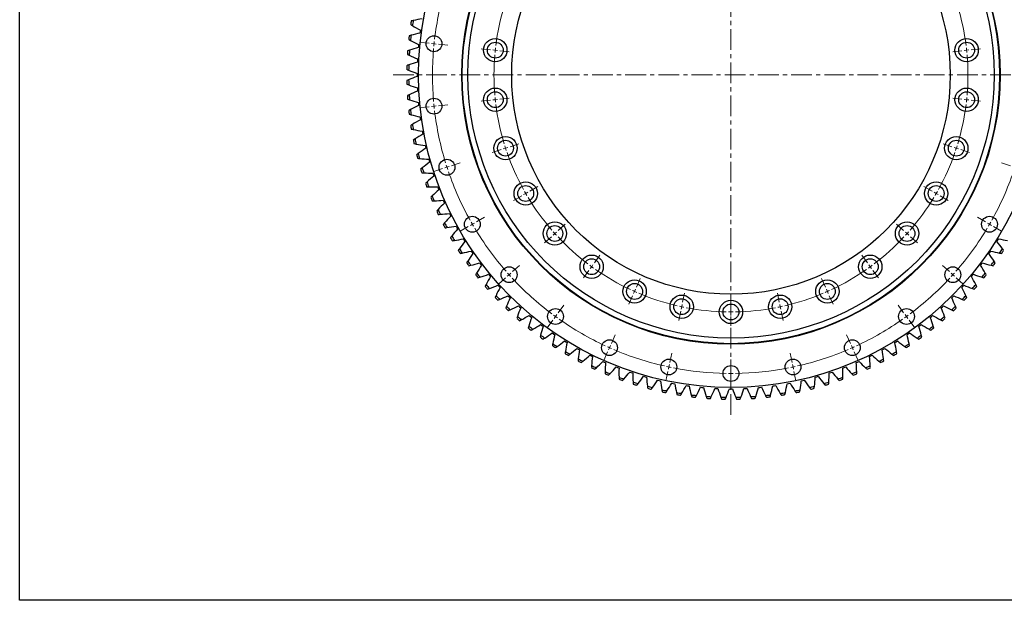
# Model space of a CAD drawing. Header units: millimetres. Extents: x 54 to 3293, y 7577 to 9947.
# Tile 1 of 13: x 54 to 1109, y 7577 to 8199. Entities that reach past the tile are written whole.
import ezdxf

# ---------------------------------------------------------------- set-up
doc = ezdxf.new("R2010")
doc.units = ezdxf.units.MM
doc.header["$LTSCALE"] = 10
doc.linetypes.add('CENTER', pattern=[10.16, 6.35, -1.27, 1.27, -1.27])

msp = doc.modelspace()

# ---------------------------------------------------------------- linework, layer by layer
at = {"linetype": 'CENTER', "lineweight": 18, "ltscale": 0.35}
for p, q in [((815.9, 8508.7), (815.9, 7770.5)), ((453.7, 8139.6), (1178.1, 8139.6))]:
    msp.add_line(p, q, dxfattribs=at)
at = {"color": 7, "linetype": 'Continuous', "lineweight": 25}
for p, q in [((482.8, 8186.1), (482.5, 8184.4)), ((483, 8187.7), (482.8, 8186.1)), ((481, 8170.6), (480.8, 8169)), ((481.1, 8172.3), (481, 8170.6)), ((479.9, 8155.1), (479.8, 8153.5)), ((480, 8156.8), (479.9, 8155.1)), ((479.5, 8141.3), (479.5, 8139.6)), ((479.5, 8139.6), (479.5, 8138)), ((479.8, 8125.7), (479.9, 8124.1)), ((479.9, 8124.1), (480, 8122.4)), ((480.8, 8110.2), (481, 8108.6)), ((481, 8108.6), (481.1, 8106.9)), ((482.5, 8094.8), (482.8, 8093.1)), ((482.8, 8093.1), (483, 8091.5)), ((485, 8079.4), (485.3, 8077.8)), ((485.3, 8077.8), (485.6, 8076.2)), ((488.1, 8064.2), (488.5, 8062.6)), ((488.5, 8062.6), (488.9, 8061)), ((491.9, 8049.2), (492.4, 8047.6)), ((492.4, 8047.6), (492.8, 8046)), ((496.5, 8034.3), (497, 8032.7)), ((497, 8032.7), (497.5, 8031.2)), ((501.7, 8019.7), (502.2, 8018.1)), ((502.2, 8018.1), (502.9, 8016.6)), ((507.5, 8005.3), (508.2, 8003.8)), ((508.2, 8003.8), (508.9, 8002.2)), ((514.1, 7991.2), (514.8, 7989.7)), ((514.8, 7989.7), (515.5, 7988.2)), ((521.2, 7977.4), (522, 7976)), ((522, 7976), (522.9, 7974.5)), ((529, 7964), (529.9, 7962.6)), ((529.9, 7962.6), (530.8, 7961.2)), ((1100.9, 7961.2), (1101.8, 7962.6)), ((1101.8, 7962.6), (1102.7, 7964)), ((537.5, 7950.9), (538.4, 7949.5)), ((538.4, 7949.5), (539.3, 7948.2)), ((1092.4, 7948.2), (1093.3, 7949.5)), ((1093.3, 7949.5), (1094.3, 7950.9)), ((546.5, 7938.3), (547.5, 7936.9)), ((547.5, 7936.9), (548.5, 7935.6)), ((1083.3, 7935.6), (1084.3, 7936.9)), ((1084.3, 7936.9), (1085.3, 7938.3)), ((556.1, 7926), (557.1, 7924.7)), ((1074.6, 7924.7), (1075.7, 7926)), ((557.1, 7924.7), (558.2, 7923.5)), ((1073.6, 7923.5), (1074.6, 7924.7)), ((566.2, 7914.3), (567.3, 7913)), ((567.3, 7913), (568.4, 7911.8)), ((1063.3, 7911.8), (1064.4, 7913)), ((1064.4, 7913), (1065.5, 7914.3)), ((576.9, 7903), (578, 7901.8)), ((578, 7901.8), (579.2, 7900.6)), ((1052.5, 7900.6), (1053.7, 7901.8)), ((1053.7, 7901.8), (1054.9, 7903)), ((588.1, 7892.2), (589.3, 7891.1)), ((589.3, 7891.1), (590.5, 7889.9)), ((1041.2, 7889.9), (1042.5, 7891.1)), ((1042.5, 7891.1), (1043.7, 7892.2)), ((599.7, 7881.9), (601, 7880.9)), ((601, 7880.9), (602.3, 7879.8)), ((1029.5, 7879.8), (1030.7, 7880.9)), ((1030.7, 7880.9), (1032, 7881.9)), ((611.9, 7872.2), (613.2, 7871.2)), ((613.2, 7871.2), (614.5, 7870.2)), ((624.4, 7863.1), (625.8, 7862.1)), ((1005.9, 7862.1), (1007.3, 7863.1)), ((1017.2, 7870.2), (1018.6, 7871.2)), ((1018.6, 7871.2), (1019.9, 7872.2)), ((625.8, 7862.1), (627.2, 7861.2)), ((637.4, 7854.5), (638.8, 7853.7)), ((638.8, 7853.7), (640.2, 7852.8)), ((991.5, 7852.8), (992.9, 7853.7)), ((992.9, 7853.7), (994.3, 7854.5)), ((1004.6, 7861.2), (1005.9, 7862.1)), ((650.8, 7846.6), (652.2, 7845.8)), ((652.2, 7845.8), (653.7, 7845)), ((978.1, 7845), (979.5, 7845.8)), ((979.5, 7845.8), (981, 7846.6)), ((664.5, 7839.3), (666, 7838.5)), ((666, 7838.5), (667.4, 7837.8)), ((678.5, 7832.6), (680, 7831.9)), ((680, 7831.9), (681.5, 7831.3)), ((950.2, 7831.3), (951.7, 7831.9)), ((951.7, 7831.9), (953.2, 7832.6)), ((964.3, 7837.8), (965.8, 7838.5)), ((965.8, 7838.5), (967.3, 7839.3)), ((692.8, 7826.6), (694.4, 7826)), ((694.4, 7826), (695.9, 7825.4)), ((707.4, 7821.2), (709, 7820.7)), ((709, 7820.7), (710.6, 7820.2)), ((921.2, 7820.2), (922.8, 7820.7)), ((922.8, 7820.7), (924.3, 7821.2)), ((935.8, 7825.4), (937.4, 7826)), ((937.4, 7826), (938.9, 7826.6)), ((722.2, 7816.6), (723.8, 7816.1)), ((723.8, 7816.1), (725.4, 7815.7)), ((737.3, 7812.6), (738.9, 7812.2)), ((738.9, 7812.2), (740.5, 7811.8)), ((891.3, 7811.8), (892.9, 7812.2)), ((892.9, 7812.2), (894.5, 7812.6)), ((906.3, 7815.7), (907.9, 7816.1)), ((907.9, 7816.1), (909.5, 7816.6)), ((752.4, 7809.3), (754.1, 7809)), ((754.1, 7809), (755.7, 7808.7)), ((767.8, 7806.7), (769.4, 7806.5)), ((769.4, 7806.5), (771, 7806.3)), ((783.2, 7804.9), (784.8, 7804.7)), ((784.8, 7804.7), (786.5, 7804.6)), ((798.7, 7803.7), (800.3, 7803.6)), ((800.3, 7803.6), (802, 7803.6)), ((814.2, 7803.3), (815.9, 7803.3)), ((815.9, 7803.3), (817.5, 7803.3)), ((829.7, 7803.6), (831.4, 7803.6)), ((831.4, 7803.6), (833.1, 7803.7)), ((845.3, 7804.6), (846.9, 7804.7)), ((846.9, 7804.7), (848.5, 7804.9)), ((860.7, 7806.3), (862.3, 7806.5)), ((862.3, 7806.5), (864, 7806.7)), ((876, 7808.7), (877.7, 7809)), ((877.7, 7809), (879.3, 7809.3))]:
    msp.add_line(p, q, dxfattribs=at)
at = {"color": 0, "linetype": 'Continuous', "lineweight": 18}
for p, q in [((492.6, 8173.6), (482.7, 8174.6)), ((497.6, 8173.1), (495.1, 8173.3)), ((497.6, 8173.1), (500.1, 8172.8)), ((502.6, 8172.5), (512.5, 8171.5)), ((558.3, 8166.7), (548.3, 8167.7)), ((563.3, 8166.2), (560.8, 8166.4)), ((563.3, 8166.2), (565.7, 8165.9)), ((568.2, 8165.6), (578.2, 8164.6)), ((1063.5, 8165.6), (1053.6, 8164.6)), ((1068.5, 8166.2), (1066, 8165.9)), ((1068.5, 8166.2), (1071, 8166.4)), ((1073.5, 8166.7), (1083.4, 8167.7)), ((492.6, 8105.6), (482.7, 8104.6)), ((497.6, 8106.2), (495.1, 8105.9)), ((497.6, 8106.2), (500.1, 8106.4)), ((502.6, 8106.7), (512.5, 8107.7)), ((558.3, 8112.5), (548.3, 8111.5)), ((563.3, 8113.1), (560.8, 8112.8)), ((563.3, 8113.1), (565.7, 8113.3)), ((568.2, 8113.6), (578.2, 8114.6)), ((1063.5, 8113.6), (1053.6, 8114.6)), ((1068.5, 8113.1), (1066, 8113.3)), ((1068.5, 8113.1), (1071, 8112.8)), ((1073.5, 8112.5), (1083.4, 8111.5)), ((579.1, 8062.7), (588.6, 8065.8)), ((1052.7, 8062.7), (1043.2, 8065.8)), ((569.5, 8059.6), (560, 8056.5)), ((574.3, 8061.1), (571.9, 8060.4)), ((574.3, 8061.1), (576.7, 8061.9)), ((1057.4, 8061.1), (1055.1, 8061.9)), ((1057.4, 8061.1), (1059.8, 8060.4)), ((1062.2, 8059.6), (1071.7, 8056.5)), ((516.3, 8042.3), (525.8, 8045.4)), ((1115.5, 8042.3), (1105.9, 8045.4)), ((506.8, 8039.2), (497.3, 8036.1)), ((511.5, 8040.7), (509.2, 8040)), ((511.5, 8040.7), (513.9, 8041.5)), ((591.6, 8010.1), (582.9, 8005.1)), ((595.9, 8012.6), (593.7, 8011.4)), ((595.9, 8012.6), (598.1, 8013.9)), ((600.2, 8015.1), (608.9, 8020.1)), ((1031.5, 8015.1), (1022.8, 8020.1)), ((1035.8, 8012.6), (1033.7, 8013.9)), ((1035.8, 8012.6), (1038, 8011.4)), ((1040.2, 8010.1), (1048.8, 8005.1)), ((538.7, 7979.6), (536.6, 7978.4)), ((538.7, 7979.6), (540.9, 7980.9)), ((543.1, 7982.1), (551.7, 7987.1)), ((630.8, 7973), (638.3, 7979.7)), ((1000.9, 7973), (993.5, 7979.7)), ((1088.7, 7982.1), (1080, 7987.1)), ((1093, 7979.6), (1090.8, 7980.9)), ((1093, 7979.6), (1095.2, 7978.4)), ((534.4, 7977.1), (525.8, 7972.1)), ((627.1, 7969.7), (625.3, 7968)), ((627.1, 7969.7), (629, 7971.3)), ((1004.6, 7969.7), (1002.8, 7971.3)), ((1004.6, 7969.7), (1006.5, 7968)), ((1097.3, 7977.1), (1106, 7972.1)), ((623.4, 7966.3), (616, 7959.6)), ((1008.3, 7966.3), (1015.8, 7959.6)), ((669.5, 7938.2), (675.4, 7946.3)), ((962.2, 7938.2), (956.3, 7946.3)), ((578.1, 7925.5), (579.9, 7927.2)), ((581.8, 7928.8), (589.2, 7935.5)), ((663.6, 7930.1), (657.8, 7922)), ((666.6, 7934.1), (665.1, 7932.1)), ((666.6, 7934.1), (668, 7936.1)), ((965.2, 7934.1), (963.7, 7936.1)), ((965.2, 7934.1), (966.6, 7932.1)), ((968.1, 7930.1), (974, 7922)), ((1050, 7928.8), (1042.5, 7935.5)), ((1053.7, 7925.5), (1051.8, 7927.2)), ((574.3, 7922.1), (566.9, 7915.5)), ((578.1, 7925.5), (576.2, 7923.8)), ((714.6, 7912.1), (718.7, 7921.3)), ((917.1, 7912.1), (913.1, 7921.3)), ((1053.7, 7925.5), (1055.5, 7923.8)), ((1057.4, 7922.1), (1064.8, 7915.5)), ((712.6, 7907.6), (711.5, 7905.3)), ((712.6, 7907.6), (713.6, 7909.9)), ((764.1, 7896.1), (766.2, 7905.8)), ((867.6, 7896.1), (865.6, 7905.8)), ((919.2, 7907.6), (918.2, 7909.9)), ((919.2, 7907.6), (920.2, 7905.3)), ((710.5, 7903), (706.5, 7893.9)), ((815.9, 7890.6), (815.9, 7900.6)), ((921.2, 7903), (925.3, 7893.9)), ((630.7, 7884.8), (636.6, 7892.9)), ((762, 7886.3), (759.9, 7876.5)), ((763.1, 7891.2), (762.5, 7888.7)), ((763.1, 7891.2), (763.6, 7893.6)), ((815.9, 7885.6), (815.9, 7888.1)), ((815.9, 7885.6), (815.9, 7883.1)), ((868.7, 7891.2), (868.2, 7893.6)), ((868.7, 7891.2), (869.2, 7888.7)), ((869.7, 7886.3), (871.8, 7876.5)), ((1001, 7884.8), (995.1, 7892.9)), ((624.8, 7876.7), (619, 7868.6)), ((627.8, 7880.7), (626.3, 7878.7)), ((627.8, 7880.7), (629.2, 7882.8)), ((815.9, 7880.6), (815.9, 7870.6)), ((1004, 7880.7), (1002.5, 7882.8)), ((1004, 7880.7), (1005.4, 7878.7)), ((1006.9, 7876.7), (1012.8, 7868.6)), ((687.7, 7851.8), (691.8, 7861)), ((944, 7851.8), (939.9, 7861)), ((683.7, 7842.7), (679.6, 7833.6)), ((685.7, 7847.3), (684.7, 7845)), ((685.7, 7847.3), (686.7, 7849.6)), ((750.4, 7831.5), (752.5, 7841.3)), ((881.4, 7831.5), (879.3, 7841.3)), ((946, 7847.3), (945, 7849.6)), ((946, 7847.3), (947, 7845)), ((948.1, 7842.7), (952.1, 7833.6)), ((815.9, 7824.6), (815.9, 7834.6)), ((748.3, 7821.7), (746.2, 7811.9)), ((749.3, 7826.6), (748.8, 7824.2)), ((749.3, 7826.6), (749.9, 7829.1)), ((815.9, 7819.6), (815.9, 7822.1)), ((882.4, 7826.6), (881.9, 7829.1)), ((882.4, 7826.6), (882.9, 7824.2)), ((883.4, 7821.7), (885.5, 7811.9)), ((815.9, 7819.6), (815.9, 7817.1)), ((815.9, 7814.6), (815.9, 7804.6))]:
    msp.add_line(p, q, dxfattribs=at)
msp.add_lwpolyline([(53.5, 9947), (3292.8, 9947), (3292.8, 7576.5), (53.5, 7576.5)], close=True)
at = {"color": 7, "linetype": 'Continuous', "lineweight": 25}
for centre, radius in [((815.9, 8139.6), 335), ((815.9, 8139.6), 288.5), ((815.9, 8139.6), 288), ((815.9, 8139.6), 282), ((815.9, 8139.6), 235), ((497.6, 8173.1), 8.5), ((563.3, 8166.2), 12.5), ((563.3, 8166.2), 8.5), ((1068.5, 8166.2), 12.5), ((1068.5, 8166.2), 8.5), ((563.3, 8113.1), 12.5), ((563.3, 8113.1), 8.5), ((1068.5, 8113.1), 12.5), ((1068.5, 8113.1), 8.5), ((497.6, 8106.2), 8.5), ((574.3, 8061.1), 12.5), ((1057.4, 8061.1), 12.5), ((574.3, 8061.1), 8.5), ((1057.4, 8061.1), 8.5), ((511.5, 8040.7), 8.5), ((595.9, 8012.6), 12.5), ((595.9, 8012.6), 8.5), ((1035.8, 8012.6), 12.5), ((1035.8, 8012.6), 8.5), ((538.7, 7979.6), 8.5), ((627.1, 7969.7), 12.5), ((1004.6, 7969.7), 12.5), ((1093, 7979.6), 8.5), ((627.1, 7969.7), 8.5), ((1004.6, 7969.7), 8.5), ((666.6, 7934.1), 12.5), ((666.6, 7934.1), 8.5), ((965.2, 7934.1), 12.5), ((965.2, 7934.1), 8.5), ((578.1, 7925.5), 8.5), ((1053.7, 7925.5), 8.5), ((712.6, 7907.6), 12.5), ((712.6, 7907.6), 8.5), ((919.2, 7907.6), 12.5), ((919.2, 7907.6), 8.5), ((763.1, 7891.2), 12.5), ((763.1, 7891.2), 8.5), ((815.9, 7885.6), 12.5), ((815.9, 7885.6), 8.5), ((868.7, 7891.2), 12.5), ((868.7, 7891.2), 8.5), ((627.8, 7880.7), 8.5), ((1004, 7880.7), 8.5), ((685.7, 7847.3), 8.5), ((946, 7847.3), 8.5), ((749.3, 7826.6), 8.5), ((882.4, 7826.6), 8.5), ((815.9, 7819.6), 8.5)]:
    msp.add_circle(centre, radius, dxfattribs=at)
at = {"color": 0, "linetype": 'Continuous', "lineweight": 18}
for radius, start, end in [(320, 162.8952, 173.1048), (254, 163.1279, 172.8721), (254, 7.1279, 16.8721), (320, 174, 174.4476), (320, 173.5524, 174), (254, 173.4361, 174), (254, 6, 6.5639), (320, 174.8952, 185.1048), (254, 175.1279, 184.8721), (254, 174, 174.5639), (254, 5.4361, 6), (254, 355.1279, 4.8721), (320, 185.5524, 186), (320, 186, 186.4476), (254, 185.4361, 186), (254, 186, 186.5639), (254, 187.1279, 196.8721), (254, 343.1279, 352.8721), (254, 353.4361, 354), (254, 354, 354.5639), (320, 186.8952, 197.1048), (254, 197.4361, 198), (254, 342, 342.5639), (254, 198, 198.5639), (254, 199.1279, 208.8721), (254, 331.1279, 340.8721), (254, 341.4361, 342), (320, 197.5524, 198), (320, 198, 198.4476), (320, 198.8952, 209.1048), (320, 330.8952, 341.1048), (254, 209.4361, 210), (254, 210, 210.5639), (254, 329.4361, 330), (254, 330, 330.5639), (254, 211.1279, 220.8721), (254, 319.1279, 328.8721), (320, 209.5524, 210), (320, 210, 210.4476), (320, 329.5524, 330), (320, 330, 330.4476), (320, 210.8952, 221.1048), (254, 221.4361, 222), (254, 222, 222.5639), (254, 317.4361, 318), (254, 318, 318.5639), (320, 318.8952, 329.1048), (254, 223.1279, 232.8721), (254, 307.1279, 316.8721), (320, 221.5524, 222), (254, 233.4361, 234), (254, 234, 234.5639), (254, 235.1279, 244.8721), (254, 295.1279, 304.8721), (254, 305.4361, 306), (254, 306, 306.5639), (320, 318, 318.4476), (320, 222, 222.4476), (320, 222.8952, 233.1048), (320, 306.8952, 317.1048), (320, 317.5524, 318), (254, 245.4361, 246), (254, 246, 246.5639), (254, 247.1279, 256.8721), (254, 283.1279, 292.8721), (254, 293.4361, 294), (254, 294, 294.5639), (254, 257.4361, 258), (254, 258, 258.5639), (254, 259.1279, 268.8721), (254, 269.4361, 270), (254, 270, 270.5639), (254, 271.1279, 280.8721), (254, 281.4361, 282), (254, 282, 282.5639), (320, 233.5524, 234), (320, 234, 234.4476), (320, 234.8952, 245.1048), (320, 294.8952, 305.1048), (320, 305.5524, 306), (320, 306, 306.4476), (320, 245.5524, 246), (320, 246, 246.4476), (320, 246.8952, 257.1048), (320, 282.8952, 293.1048), (320, 293.5524, 294), (320, 294, 294.4476), (320, 257.5524, 258), (320, 258, 258.4476), (320, 258.8952, 269.1048), (320, 270.8952, 281.1048), (320, 281.5524, 282), (320, 282, 282.4476), (320, 269.5524, 270), (320, 270, 270.4476)]:
    msp.add_arc((815.9, 8139.6), radius, start, end, dxfattribs=at)
at = {"color": 7, "linetype": 'Continuous', "lineweight": 25}
for radius, start, end in [(347.5, 170.4097, 171.0609), (345.5, 170.2739, 171.1967), (347.5, 173.0567, 173.708), (345.5, 172.9209, 173.8438), (347.5, 175.7038, 176.355), (345.5, 175.568, 176.4908), (347.5, 178.3509, 179.0021), (345.5, 178.215, 179.1379), (347.5, 180.9979, 181.6491), (345.5, 180.8621, 181.785), (347.5, 183.645, 184.2962), (345.5, 183.5092, 184.432), (347.5, 186.292, 186.9433), (345.5, 186.1562, 187.0791), (347.5, 188.9391, 189.5903), (345.5, 188.8033, 189.7261), (347.5, 191.5862, 192.2374), (345.5, 191.4503, 192.3732), (347.5, 194.2332, 194.8844), (345.5, 194.0974, 195.0203), (347.5, 196.8803, 197.5315), (345.5, 196.7444, 197.6673), (347.5, 199.5273, 200.1785), (345.5, 199.3915, 200.3144), (347.5, 202.1744, 202.8256), (345.5, 202.0386, 202.9614), (347.5, 204.8215, 205.4727), (345.5, 204.6856, 205.6085), (347.5, 207.4685, 208.1197), (345.5, 207.3327, 208.2556), (347.5, 210.1156, 210.7668), (345.5, 209.9797, 210.9026), (347.5, 212.7626, 213.4138), (345.5, 212.6268, 213.5497), (345.5, 326.4503, 327.3732), (347.5, 326.5862, 327.2374), (347.5, 215.4097, 216.0609), (345.5, 215.2739, 216.1967), (345.5, 323.8033, 324.7261), (347.5, 323.9391, 324.5903), (345.5, 217.9209, 218.8438), (345.5, 321.1562, 322.0791), (347.5, 218.0567, 218.708), (347.5, 321.292, 321.9433), (347.5, 220.7038, 221.355), (345.5, 220.568, 221.4908), (345.5, 318.5092, 319.432), (347.5, 318.645, 319.2962), (347.5, 223.3509, 224.0021), (345.5, 223.215, 224.1379), (345.5, 315.8621, 316.785), (347.5, 315.9979, 316.6491), (347.5, 225.9979, 226.6491), (345.5, 225.8621, 226.785), (345.5, 313.215, 314.1379), (347.5, 313.3509, 314.0021), (347.5, 228.645, 229.2962), (345.5, 228.5092, 229.432), (345.5, 310.568, 311.4908), (347.5, 310.7038, 311.355), (347.5, 231.292, 231.9433), (345.5, 231.1562, 232.0791), (345.5, 307.9209, 308.8438), (347.5, 308.0567, 308.708), (347.5, 233.9391, 234.5903), (345.5, 233.8033, 234.7261), (345.5, 305.2739, 306.1967), (347.5, 305.4097, 306.0609), (347.5, 236.5862, 237.2374), (345.5, 236.4503, 237.3732), (345.5, 239.0974, 240.0203), (345.5, 299.9797, 300.9026), (345.5, 302.6268, 303.5497), (347.5, 302.7626, 303.4138), (347.5, 239.2332, 239.8844), (347.5, 241.8803, 242.5315), (345.5, 241.7444, 242.6673), (345.5, 297.3327, 298.2556), (347.5, 297.4685, 298.1197), (347.5, 300.1156, 300.7668), (347.5, 244.5273, 245.1785), (345.5, 244.3915, 245.3144), (345.5, 247.0386, 247.9614), (345.5, 292.0386, 292.9614), (345.5, 294.6856, 295.6085), (347.5, 294.8215, 295.4727), (347.5, 247.1744, 247.8256), (345.5, 249.6856, 250.6085), (347.5, 249.8215, 250.4727), (345.5, 252.3327, 253.2556), (345.5, 286.7444, 287.6673), (345.5, 289.3915, 290.3144), (347.5, 289.5273, 290.1785), (347.5, 292.1744, 292.8256), (347.5, 252.4685, 253.1197), (345.5, 254.9797, 255.9026), (347.5, 255.1156, 255.7668), (345.5, 257.6268, 258.5497), (347.5, 257.7626, 258.4138), (345.5, 260.2739, 261.1967), (345.5, 278.8033, 279.7261), (345.5, 281.4503, 282.3732), (347.5, 281.5862, 282.2374), (345.5, 284.0974, 285.0203), (347.5, 284.2332, 284.8844), (347.5, 286.8803, 287.5315), (347.5, 260.4097, 261.0609), (345.5, 262.9209, 263.8438), (347.5, 263.0567, 263.708), (345.5, 265.568, 266.4908), (347.5, 265.7038, 266.355), (345.5, 268.215, 269.1379), (347.5, 268.3509, 269.0021), (345.5, 270.8621, 271.785), (347.5, 270.9979, 271.6491), (345.5, 273.5092, 274.432), (347.5, 273.645, 274.2962), (345.5, 276.1562, 277.0791), (347.5, 276.292, 276.9433), (347.5, 278.9391, 279.5903)]:
    msp.add_arc((815.9, 8139.6), radius, start, end, dxfattribs=at)
for points in [[(472.6, 8193.6), (473.2, 8193.2), (473.8, 8192.9), (474.4, 8192.5)], [(475.3, 8198), (474.6, 8197.8), (473.9, 8197.7), (473.2, 8197.5)], [(474.4, 8192.5), (477.2, 8190.8), (480.1, 8189.2), (483, 8187.7)], [(485, 8199.8), (481.7, 8199.3), (478.5, 8198.7), (475.3, 8198)], [(473, 8182.2), (472.3, 8182), (471.6, 8181.8), (470.9, 8181.6)], [(482.5, 8184.4), (479.3, 8183.8), (476.2, 8183), (473, 8182.2)], [(470.5, 8177.7), (471.1, 8177.3), (471.7, 8177), (472.4, 8176.7)], [(480.8, 8169), (477.7, 8168.2), (474.5, 8167.3), (471.4, 8166.3)], [(472.4, 8176.7), (475.2, 8175.1), (478.2, 8173.7), (481.1, 8172.3)], [(469.1, 8161.7), (469.7, 8161.4), (470.4, 8161.1), (471, 8160.8)], [(471.4, 8166.3), (470.7, 8166.1), (470, 8165.9), (469.3, 8165.6)], [(471, 8160.8), (474, 8159.4), (477, 8158), (480, 8156.8)], [(470.5, 8150.4), (469.9, 8150.1), (469.2, 8149.9), (468.5, 8149.6)], [(479.8, 8153.5), (476.7, 8152.5), (473.6, 8151.5), (470.5, 8150.4)], [(468.4, 8145.7), (469.1, 8145.4), (469.7, 8145.1), (470.4, 8144.8)], [(470.4, 8144.8), (473.4, 8143.5), (476.5, 8142.4), (479.5, 8141.3)], [(479.5, 8138), (476.5, 8136.9), (473.4, 8135.7), (470.4, 8134.4)], [(470.4, 8134.4), (469.7, 8134.1), (469.1, 8133.9), (468.4, 8133.6)], [(468.5, 8129.6), (469.2, 8129.4), (469.9, 8129.1), (470.5, 8128.9)], [(470.5, 8128.9), (473.6, 8127.7), (476.7, 8126.7), (479.8, 8125.7)], [(471, 8118.5), (470.4, 8118.2), (469.7, 8117.8), (469.1, 8117.5)], [(480, 8122.4), (477, 8121.2), (474, 8119.9), (471, 8118.5)], [(469.3, 8113.6), (470, 8113.4), (470.7, 8113.1), (471.4, 8112.9)], [(471.4, 8112.9), (474.5, 8111.9), (477.7, 8111), (480.8, 8110.2)], [(481.1, 8106.9), (478.2, 8105.6), (475.2, 8104.1), (472.4, 8102.6)], [(472.4, 8102.6), (471.7, 8102.2), (471.1, 8101.9), (470.5, 8101.5)], [(470.9, 8097.6), (471.6, 8097.4), (472.3, 8097.2), (473, 8097)], [(473, 8097), (476.2, 8096.2), (479.3, 8095.4), (482.5, 8094.8)], [(474.4, 8086.7), (473.8, 8086.4), (473.2, 8086), (472.6, 8085.6)], [(483, 8091.5), (480.1, 8090), (477.2, 8088.4), (474.4, 8086.7)], [(473.2, 8081.7), (473.9, 8081.6), (474.6, 8081.4), (475.3, 8081.2)], [(475.3, 8081.2), (478.5, 8080.5), (481.7, 8079.9), (485, 8079.4)], [(485.6, 8076.2), (482.7, 8074.5), (480, 8072.8), (477.2, 8071)], [(477.2, 8071), (476.6, 8070.6), (476, 8070.2), (475.4, 8069.8)], [(476.3, 8066), (477, 8065.8), (477.7, 8065.7), (478.4, 8065.6)], [(478.4, 8065.6), (481.6, 8065), (484.9, 8064.6), (488.1, 8064.2)], [(480.8, 8055.5), (480.2, 8055), (479.6, 8054.6), (479, 8054.2)], [(488.9, 8061), (486.1, 8059.2), (483.4, 8057.4), (480.8, 8055.5)], [(480, 8050.4), (480.7, 8050.3), (481.5, 8050.2), (482.2, 8050.1)], [(482.2, 8050.1), (485.4, 8049.7), (488.7, 8049.4), (491.9, 8049.2)], [(492.8, 8046), (490.2, 8044.1), (487.6, 8042.1), (485, 8040.1)], [(485, 8040.1), (484.5, 8039.6), (483.9, 8039.2), (483.3, 8038.7)], [(484.5, 8034.9), (485.2, 8034.9), (485.9, 8034.8), (486.7, 8034.8)], [(486.7, 8034.8), (489.9, 8034.5), (493.2, 8034.4), (496.5, 8034.3)], [(497.5, 8031.2), (494.9, 8029.2), (492.4, 8027.1), (490, 8024.9)], [(490, 8024.9), (489.4, 8024.4), (488.9, 8023.9), (488.4, 8023.5)], [(489.7, 8019.7), (490.4, 8019.7), (491.1, 8019.7), (491.9, 8019.7)], [(491.9, 8019.7), (495.1, 8019.6), (498.4, 8019.6), (501.7, 8019.7)], [(502.9, 8016.6), (500.4, 8014.4), (498, 8012.2), (495.6, 8010)], [(495.6, 8010), (495.1, 8009.5), (494.6, 8009), (494.1, 8008.5)], [(495.6, 8004.8), (496.3, 8004.8), (497, 8004.8), (497.7, 8004.8)], [(497.7, 8004.8), (501, 8004.9), (504.3, 8005), (507.5, 8005.3)], [(508.9, 8002.2), (506.5, 8000), (504.2, 7997.7), (501.9, 7995.3)], [(501.9, 7995.3), (501.4, 7994.8), (501, 7994.3), (500.5, 7993.7)], [(502.1, 7990.2), (502.9, 7990.2), (503.6, 7990.2), (504.3, 7990.3)], [(504.3, 7990.3), (507.6, 7990.5), (510.8, 7990.8), (514.1, 7991.2)], [(508.9, 7981), (508.5, 7980.4), (508, 7979.9), (507.5, 7979.3)], [(515.5, 7988.2), (513.3, 7985.9), (511.1, 7983.5), (508.9, 7981)], [(509.4, 7975.8), (510.1, 7975.9), (510.8, 7976), (511.5, 7976.1)], [(511.5, 7976.1), (514.8, 7976.4), (518, 7976.9), (521.2, 7977.4)], [(522.9, 7974.5), (520.7, 7972.1), (518.6, 7969.5), (516.6, 7967)], [(516.6, 7967), (516.2, 7966.4), (515.7, 7965.8), (515.3, 7965.3)], [(517.3, 7961.9), (518, 7962), (518.7, 7962.1), (519.4, 7962.2)], [(519.4, 7962.2), (522.6, 7962.7), (525.9, 7963.3), (529, 7964)], [(530.8, 7961.2), (528.7, 7958.6), (526.8, 7956), (524.9, 7953.3)], [(1106.8, 7953.3), (1105, 7956), (1103, 7958.6), (1100.9, 7961.2)], [(1102.7, 7964), (1105.9, 7963.3), (1109.1, 7962.7), (1112.3, 7962.2)], [(524.9, 7953.3), (524.5, 7952.7), (524.1, 7952.2), (523.6, 7951.6)], [(525.8, 7948.3), (526.5, 7948.4), (527.2, 7948.5), (527.9, 7948.7)], [(527.9, 7948.7), (531.1, 7949.3), (534.3, 7950.1), (537.5, 7950.9)], [(539.3, 7948.2), (537.4, 7945.5), (535.6, 7942.8), (533.8, 7940.1)], [(1097.9, 7940.1), (1096.2, 7942.8), (1094.3, 7945.5), (1092.4, 7948.2)], [(1094.3, 7950.9), (1097.4, 7950.1), (1100.6, 7949.3), (1103.8, 7948.7)], [(1103.8, 7948.7), (1104.5, 7948.5), (1105.2, 7948.4), (1105.9, 7948.3)], [(1108.1, 7951.6), (1107.7, 7952.2), (1107.3, 7952.7), (1106.8, 7953.3)], [(533.8, 7940.1), (533.4, 7939.5), (533, 7938.9), (532.6, 7938.3)], [(537.1, 7935.6), (540.2, 7936.4), (543.4, 7937.3), (546.5, 7938.3)], [(1085.3, 7938.3), (1088.4, 7937.3), (1091.5, 7936.4), (1094.7, 7935.6)], [(1099.1, 7938.3), (1098.7, 7938.9), (1098.3, 7939.5), (1097.9, 7940.1)], [(535, 7935.1), (535.7, 7935.2), (536.4, 7935.4), (537.1, 7935.6)], [(543.3, 7927.3), (543, 7926.7), (542.6, 7926), (542.2, 7925.4)], [(548.5, 7935.6), (546.7, 7932.9), (545, 7930.1), (543.3, 7927.3)], [(546.8, 7922.9), (549.9, 7923.9), (553, 7924.9), (556.1, 7926)], [(1075.7, 7926), (1078.7, 7924.9), (1081.8, 7923.9), (1085, 7922.9)], [(1088.4, 7927.3), (1086.8, 7930.1), (1085.1, 7932.9), (1083.3, 7935.6)], [(1089.5, 7925.4), (1089.1, 7926), (1088.8, 7926.7), (1088.4, 7927.3)], [(1094.7, 7935.6), (1095.4, 7935.4), (1096.1, 7935.2), (1096.8, 7935.1)], [(544.7, 7922.3), (545.4, 7922.5), (546.1, 7922.7), (546.8, 7922.9)], [(558.2, 7923.5), (556.5, 7920.7), (554.9, 7917.8), (553.4, 7914.9)], [(1078.3, 7914.9), (1076.8, 7917.8), (1075.2, 7920.7), (1073.6, 7923.5)], [(1085, 7922.9), (1085.7, 7922.7), (1086.3, 7922.5), (1087, 7922.3)], [(553.4, 7914.9), (553.1, 7914.3), (552.8, 7913.6), (552.4, 7913)], [(555, 7910), (555.7, 7910.2), (556.4, 7910.5), (557.1, 7910.7)], [(557.1, 7910.7), (560.2, 7911.8), (563.2, 7913), (566.2, 7914.3)], [(568.4, 7911.8), (566.9, 7908.9), (565.4, 7906), (564.1, 7903)], [(1067.7, 7903), (1066.3, 7906), (1064.8, 7908.9), (1063.3, 7911.8)], [(1065.5, 7914.3), (1068.5, 7913), (1071.6, 7911.8), (1074.7, 7910.7)], [(1074.7, 7910.7), (1075.3, 7910.5), (1076, 7910.2), (1076.7, 7910)], [(1079.3, 7913), (1079, 7913.6), (1078.7, 7914.3), (1078.3, 7914.9)], [(564.1, 7903), (563.8, 7902.4), (563.5, 7901.7), (563.2, 7901.1)], [(565.9, 7898.2), (566.6, 7898.5), (567.2, 7898.7), (567.9, 7899)], [(567.9, 7899), (570.9, 7900.2), (573.9, 7901.6), (576.9, 7903)], [(579.2, 7900.6), (577.8, 7897.7), (576.5, 7894.7), (575.3, 7891.7)], [(1056.5, 7891.7), (1055.2, 7894.7), (1053.9, 7897.7), (1052.5, 7900.6)], [(1054.9, 7903), (1057.8, 7901.6), (1060.8, 7900.2), (1063.8, 7899)], [(1063.8, 7899), (1064.5, 7898.7), (1065.2, 7898.5), (1065.8, 7898.2)], [(1068.6, 7901.1), (1068.3, 7901.7), (1068, 7902.4), (1067.7, 7903)], [(575.3, 7891.7), (575, 7891), (574.7, 7890.3), (574.5, 7889.7)], [(577.3, 7886.9), (578, 7887.2), (578.6, 7887.5), (579.3, 7887.8)], [(579.3, 7887.8), (582.3, 7889.2), (585.2, 7890.6), (588.1, 7892.2)], [(590.5, 7889.9), (589.2, 7886.9), (588.1, 7883.9), (587, 7880.8)], [(1044.8, 7880.8), (1043.7, 7883.9), (1042.5, 7886.9), (1041.2, 7889.9)], [(1043.7, 7892.2), (1046.6, 7890.6), (1049.5, 7889.2), (1052.4, 7887.8)], [(1052.4, 7887.8), (1053.1, 7887.5), (1053.8, 7887.2), (1054.4, 7886.9)], [(1057.3, 7889.7), (1057, 7890.3), (1056.7, 7891), (1056.5, 7891.7)], [(587, 7880.8), (586.7, 7880.1), (586.5, 7879.5), (586.3, 7878.8)], [(589.2, 7876.2), (589.9, 7876.5), (590.5, 7876.8), (591.2, 7877.2)], [(591.2, 7877.2), (594.1, 7878.7), (596.9, 7880.3), (599.7, 7881.9)], [(602.3, 7879.8), (601.2, 7876.7), (600.1, 7873.6), (599.2, 7870.5)], [(1032.6, 7870.5), (1031.6, 7873.6), (1030.6, 7876.7), (1029.5, 7879.8)], [(1032, 7881.9), (1034.8, 7880.3), (1037.7, 7878.7), (1040.6, 7877.2)], [(1040.6, 7877.2), (1041.2, 7876.8), (1041.8, 7876.5), (1042.5, 7876.2)], [(1045.5, 7878.8), (1045.2, 7879.5), (1045, 7880.1), (1044.8, 7880.8)], [(599.2, 7870.5), (599, 7869.8), (598.8, 7869.1), (598.6, 7868.4)], [(601.7, 7866), (602.3, 7866.3), (602.9, 7866.7), (603.5, 7867.1)], [(603.5, 7867.1), (606.4, 7868.7), (609.1, 7870.4), (611.9, 7872.2)], [(614.5, 7870.2), (613.5, 7867.1), (612.6, 7864), (611.8, 7860.8)], [(616.3, 7857.5), (619.1, 7859.3), (621.8, 7861.2), (624.4, 7863.1)], [(1007.3, 7863.1), (1009.9, 7861.2), (1012.6, 7859.3), (1015.4, 7857.5)], [(1019.9, 7860.8), (1019.1, 7864), (1018.2, 7867.1), (1017.2, 7870.2)], [(1019.9, 7872.2), (1022.6, 7870.4), (1025.4, 7868.7), (1028.2, 7867.1)], [(1028.2, 7867.1), (1028.8, 7866.7), (1029.5, 7866.3), (1030.1, 7866)], [(1033.2, 7868.4), (1033, 7869.1), (1032.8, 7869.8), (1032.6, 7870.5)], [(611.8, 7860.8), (611.7, 7860.1), (611.5, 7859.4), (611.3, 7858.7)], [(614.5, 7856.4), (615.1, 7856.8), (615.7, 7857.2), (616.3, 7857.5)], [(627.2, 7861.2), (626.3, 7858.1), (625.6, 7854.9), (624.9, 7851.7)], [(629.6, 7848.6), (632.3, 7850.5), (634.9, 7852.5), (637.4, 7854.5)], [(640.2, 7852.8), (639.5, 7849.6), (638.9, 7846.4), (638.4, 7843.2)], [(993.3, 7843.2), (992.8, 7846.4), (992.2, 7849.6), (991.5, 7852.8)], [(994.3, 7854.5), (996.9, 7852.5), (999.5, 7850.5), (1002.2, 7848.6)], [(1006.8, 7851.7), (1006.2, 7854.9), (1005.4, 7858.1), (1004.6, 7861.2)], [(1015.4, 7857.5), (1016, 7857.2), (1016.6, 7856.8), (1017.2, 7856.4)], [(1020.4, 7858.7), (1020.3, 7859.4), (1020.1, 7860.1), (1019.9, 7860.8)], [(624.9, 7851.7), (624.8, 7851), (624.6, 7850.3), (624.5, 7849.6)], [(627.8, 7847.4), (628.4, 7847.8), (629, 7848.2), (629.6, 7848.6)], [(638.4, 7843.2), (638.3, 7842.4), (638.2, 7841.7), (638.1, 7841)], [(643.2, 7840.3), (645.8, 7842.4), (648.3, 7844.4), (650.8, 7846.6)], [(653.7, 7845), (653.1, 7841.8), (652.7, 7838.5), (652.3, 7835.3)], [(979.4, 7835.3), (979.1, 7838.5), (978.6, 7841.8), (978.1, 7845)], [(981, 7846.6), (983.4, 7844.4), (985.9, 7842.4), (988.5, 7840.3)], [(993.6, 7841), (993.5, 7841.7), (993.4, 7842.4), (993.3, 7843.2)], [(1002.2, 7848.6), (1002.7, 7848.2), (1003.3, 7847.8), (1003.9, 7847.4)], [(1007.2, 7849.6), (1007.1, 7850.3), (1007, 7851), (1006.8, 7851.7)], [(641.5, 7839), (642.1, 7839.5), (642.7, 7839.9), (643.2, 7840.3)], [(652.3, 7835.3), (652.2, 7834.6), (652.2, 7833.8), (652.1, 7833.1)], [(655.6, 7831.3), (656.1, 7831.8), (656.7, 7832.2), (657.2, 7832.7)], [(657.2, 7832.7), (659.7, 7834.8), (662.1, 7837), (664.5, 7839.3)], [(667.4, 7837.8), (667, 7834.6), (666.7, 7831.3), (666.5, 7828.1)], [(671.6, 7825.7), (674, 7827.9), (676.3, 7830.2), (678.5, 7832.6)], [(681.5, 7831.3), (681.3, 7828), (681.1, 7824.8), (681.1, 7821.5)], [(950.7, 7821.5), (950.6, 7824.8), (950.5, 7828), (950.2, 7831.3)], [(953.2, 7832.6), (955.5, 7830.2), (957.8, 7827.9), (960.2, 7825.7)], [(965.2, 7828.1), (965, 7831.3), (964.7, 7834.6), (964.3, 7837.8)], [(967.3, 7839.3), (969.6, 7837), (972, 7834.8), (974.5, 7832.7)], [(974.5, 7832.7), (975.1, 7832.2), (975.6, 7831.8), (976.2, 7831.3)], [(979.7, 7833.1), (979.6, 7833.8), (979.5, 7834.6), (979.4, 7835.3)], [(988.5, 7840.3), (989.1, 7839.9), (989.7, 7839.5), (990.2, 7839)], [(666.5, 7828.1), (666.5, 7827.3), (666.5, 7826.6), (666.4, 7825.9)], [(670, 7824.2), (670.5, 7824.7), (671.1, 7825.2), (671.6, 7825.7)], [(681.1, 7821.5), (681.1, 7820.8), (681.1, 7820), (681.1, 7819.3)], [(686.2, 7819.4), (688.5, 7821.7), (690.7, 7824.1), (692.8, 7826.6)], [(695.9, 7825.4), (695.8, 7822.1), (695.8, 7818.9), (695.9, 7815.6)], [(701.2, 7813.7), (703.3, 7816.2), (705.4, 7818.7), (707.4, 7821.2)], [(710.6, 7820.2), (710.6, 7816.9), (710.8, 7813.7), (711, 7810.4)], [(920.7, 7810.4), (921, 7813.7), (921.1, 7816.9), (921.2, 7820.2)], [(924.3, 7821.2), (926.3, 7818.7), (928.4, 7816.2), (930.6, 7813.7)], [(935.8, 7815.6), (935.9, 7818.9), (935.9, 7822.1), (935.8, 7825.4)], [(938.9, 7826.6), (941, 7824.1), (943.2, 7821.7), (945.5, 7819.4)], [(950.7, 7819.3), (950.7, 7820), (950.7, 7820.8), (950.7, 7821.5)], [(960.2, 7825.7), (960.7, 7825.2), (961.2, 7824.7), (961.7, 7824.2)], [(965.3, 7825.9), (965.3, 7826.6), (965.2, 7827.3), (965.2, 7828.1)], [(684.7, 7817.8), (685.2, 7818.3), (685.7, 7818.8), (686.2, 7819.4)], [(695.9, 7815.6), (695.9, 7814.9), (696, 7814.2), (696, 7813.4)], [(699.7, 7812.1), (700.2, 7812.6), (700.7, 7813.2), (701.2, 7813.7)], [(711, 7810.4), (711.1, 7809.7), (711.1, 7809), (711.2, 7808.3)], [(716.3, 7808.8), (718.4, 7811.3), (720.3, 7813.9), (722.2, 7816.6)], [(725.4, 7815.7), (725.6, 7812.4), (725.9, 7809.2), (726.3, 7805.9)], [(731.7, 7804.5), (733.6, 7807.2), (735.5, 7809.9), (737.3, 7812.6)], [(740.5, 7811.8), (740.8, 7808.6), (741.3, 7805.4), (741.8, 7802.1)], [(889.9, 7802.1), (890.5, 7805.4), (890.9, 7808.6), (891.3, 7811.8)], [(894.5, 7812.6), (896.2, 7809.9), (898.1, 7807.2), (900, 7804.5)], [(905.4, 7805.9), (905.8, 7809.2), (906.1, 7812.4), (906.3, 7815.7)], [(909.5, 7816.6), (911.4, 7813.9), (913.4, 7811.3), (915.4, 7808.8)], [(920.5, 7808.3), (920.6, 7809), (920.7, 7809.7), (920.7, 7810.4)], [(930.6, 7813.7), (931.1, 7813.2), (931.5, 7812.6), (932, 7812.1)], [(935.7, 7813.4), (935.8, 7814.2), (935.8, 7814.9), (935.8, 7815.6)], [(945.5, 7819.4), (946, 7818.8), (946.5, 7818.3), (947, 7817.8)], [(715, 7807.1), (715.4, 7807.6), (715.9, 7808.2), (716.3, 7808.8)], [(726.3, 7805.9), (726.4, 7805.2), (726.5, 7804.5), (726.6, 7803.8)], [(730.4, 7802.8), (730.9, 7803.4), (731.3, 7803.9), (731.7, 7804.5)], [(741.8, 7802.1), (742, 7801.4), (742.1, 7800.7), (742.2, 7800)], [(746.1, 7799.2), (746.5, 7799.8), (746.9, 7800.4), (747.3, 7801)], [(747.3, 7801), (749.1, 7803.7), (750.8, 7806.5), (752.4, 7809.3)], [(755.7, 7808.7), (756.2, 7805.5), (756.8, 7802.3), (757.5, 7799.1)], [(757.5, 7799.1), (757.7, 7798.4), (757.8, 7797.7), (758, 7797)], [(763, 7798.2), (764.7, 7801), (766.3, 7803.8), (767.8, 7806.7)], [(771, 7806.3), (771.7, 7803.1), (772.4, 7799.9), (773.3, 7796.7)], [(778.8, 7796.1), (780.4, 7799), (781.8, 7801.9), (783.2, 7804.9)], [(786.5, 7804.6), (787.3, 7801.4), (788.2, 7798.3), (789.2, 7795.1)], [(794.7, 7794.8), (796.1, 7797.7), (797.5, 7800.7), (798.7, 7803.7)], [(802, 7803.6), (802.9, 7800.4), (804, 7797.3), (805.1, 7794.3)], [(810.7, 7794.2), (811.9, 7797.2), (813.1, 7800.2), (814.2, 7803.3)], [(817.5, 7803.3), (818.6, 7800.2), (819.8, 7797.2), (821.1, 7794.2)], [(826.6, 7794.3), (827.8, 7797.3), (828.8, 7800.4), (829.7, 7803.6)], [(833.1, 7803.7), (834.3, 7800.7), (835.6, 7797.7), (837, 7794.8)], [(842.6, 7795.1), (843.6, 7798.3), (844.5, 7801.4), (845.3, 7804.6)], [(848.5, 7804.9), (849.9, 7801.9), (851.4, 7799), (852.9, 7796.1)], [(858.4, 7796.7), (859.3, 7799.9), (860, 7803.1), (860.7, 7806.3)], [(864, 7806.7), (865.5, 7803.8), (867.1, 7801), (868.7, 7798.2)], [(873.8, 7797), (873.9, 7797.7), (874.1, 7798.4), (874.2, 7799.1)], [(874.2, 7799.1), (874.9, 7802.3), (875.5, 7805.5), (876, 7808.7)], [(879.3, 7809.3), (880.9, 7806.5), (882.7, 7803.7), (884.5, 7801)], [(884.5, 7801), (884.9, 7800.4), (885.3, 7799.8), (885.7, 7799.2)], [(889.5, 7800), (889.7, 7800.7), (889.8, 7801.4), (889.9, 7802.1)], [(900, 7804.5), (900.4, 7803.9), (900.9, 7803.4), (901.3, 7802.8)], [(905.1, 7803.8), (905.2, 7804.5), (905.3, 7805.2), (905.4, 7805.9)], [(915.4, 7808.8), (915.9, 7808.2), (916.3, 7807.6), (916.8, 7807.1)], [(761.9, 7796.3), (762.3, 7796.9), (762.6, 7797.6), (763, 7798.2)], [(773.3, 7796.7), (773.5, 7796.1), (773.7, 7795.4), (773.9, 7794.7)], [(777.8, 7794.2), (778.1, 7794.8), (778.5, 7795.5), (778.8, 7796.1)], [(789.2, 7795.1), (789.4, 7794.5), (789.6, 7793.8), (789.8, 7793.1)], [(793.8, 7792.8), (794.1, 7793.5), (794.4, 7794.1), (794.7, 7794.8)], [(805.1, 7794.3), (805.4, 7793.6), (805.6, 7792.9), (805.9, 7792.3)], [(809.8, 7792.2), (810.1, 7792.8), (810.4, 7793.5), (810.7, 7794.2)], [(821.1, 7794.2), (821.3, 7793.5), (821.6, 7792.8), (821.9, 7792.2)], [(825.9, 7792.3), (826.1, 7792.9), (826.4, 7793.6), (826.6, 7794.3)], [(837, 7794.8), (837.3, 7794.1), (837.6, 7793.5), (838, 7792.8)], [(841.9, 7793.1), (842.1, 7793.8), (842.4, 7794.5), (842.6, 7795.1)], [(852.9, 7796.1), (853.3, 7795.5), (853.6, 7794.8), (854, 7794.2)], [(857.9, 7794.7), (858.1, 7795.4), (858.3, 7796.1), (858.4, 7796.7)], [(868.7, 7798.2), (869.1, 7797.6), (869.5, 7796.9), (869.9, 7796.3)]]:
    msp.add_open_spline(points, degree=3, dxfattribs=at)

doc.saveas('drawing.dxf')
